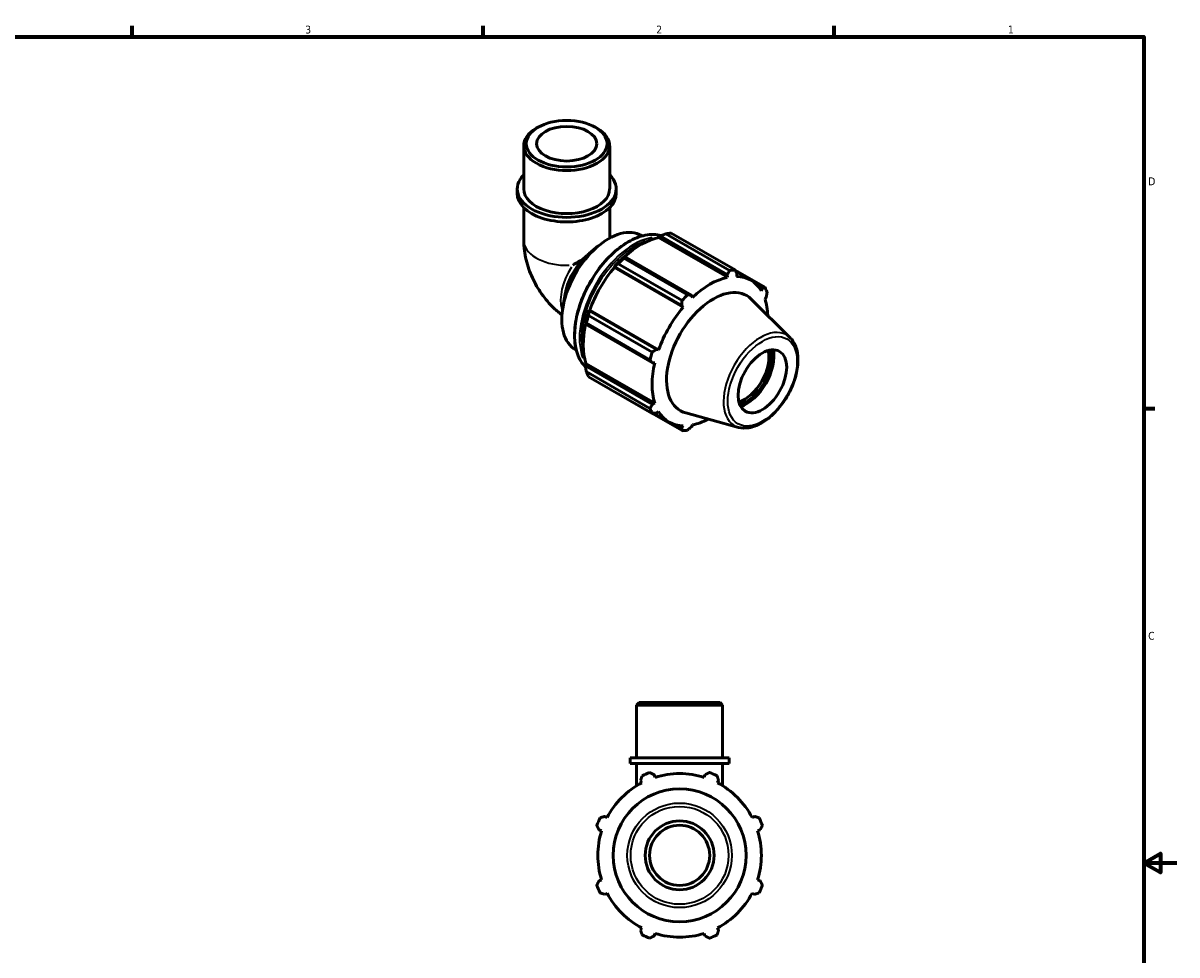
# Model space of a CAD drawing. Header units: inches. Extents: x 0.1 to 37.6, y -3.1 to 21.4.
# Tile 4 of 4: x 19.9 to 33.9, y 9.9 to 21.2. Entities that reach past the tile are written whole.
import ezdxf

# ---------------------------------------------------------------- set-up
doc = ezdxf.new("R2010")
doc.units = ezdxf.units.IN
doc.header["$MEASUREMENT"] = 0
for name, color, linetype, lineweight in [('Border (ANSI)', 7, 'Continuous', 70), ('Visible (ANSI)', 7, 'Continuous', 50), ('Visible Narrow (ANSI)', 7, 'Continuous', 35)]:
    doc.layers.add(name, color=color, linetype=linetype, lineweight=lineweight)
doc.styles.add('Note Text (ANSI)', font='tahoma.ttf')

# ---------------------------------------------------------------- blocks, each defined once
blk = doc.blocks.new('Borders Default Border')
at = {"layer": 'Border (ANSI)'}
for p, q in [((21.25, 21), (21.25, 21.134)), ((25.5, 21), (25.5, 21.134)), ((29.75, 21), (29.75, 21.134)), ((33.5, 16.5), (33.634, 16.5))]:
    blk.add_line(p, q, dxfattribs=at)
at = {"layer": 'Border (ANSI)', "flags": 128}
for points in [[(0.5, 1), (0.5, 21), (33.5, 21), (33.5, 1), (0.5, 1)], [(33.9, 11), (33.5, 11), (33.7, 11.115), (33.7, 10.885), (33.5, 11)]]:
    blk.add_lwpolyline(points, dxfattribs=at)
at = {"layer": 'Border (ANSI)', "color": 5, "true_color": 0x0000ff, "char_height": 0.0945, "attachment_point": 7, "style": 'Note Text (ANSI)'}
for s, insert in [('3', (23.346, 21.038)), ('2', (27.596, 21.04)), ('1', (31.854, 21.04)), ('D', (33.553, 19.203)), ('C', (33.552, 13.701))]:
    blk.add_mtext(s, dxfattribs=dict(at, insert=insert))

msp = doc.modelspace()

# ---------------------------------------------------------------- linework, layer by layer
at = {"layer": 'Visible (ANSI)'}
for p, q in [((26.165, 19.905), (26.143, 19.892)), ((26.86, 19.905), (26.882, 19.892)), ((25.992, 19.159), (25.992, 19.681)), ((27.033, 19.159), (27.033, 19.681)), ((25.914, 19.104), (25.914, 19.159)), ((27.111, 19.104), (27.111, 19.159)), ((25.992, 18.934), (25.992, 18.534)), ((27.033, 18.934), (27.033, 18.564)), ((27.416, 18.595), (27.426, 18.589)), ((27.625, 18.579), (27.645, 18.589)), ((27.645, 18.589), (28.456, 18.122)), ((28.484, 18.171), (27.713, 18.616)), ((27.778, 18.622), (28.55, 18.178)), ((26.785, 18.377), (26.893, 18.468)), ((27.623, 18.569), (27.625, 18.579)), ((27.623, 18.569), (28.457, 18.089)), ((27.21, 18.339), (27.2, 18.334)), ((27.203, 18.322), (27.974, 17.878)), ((28.021, 17.872), (27.21, 18.339)), ((27.086, 18.213), (27.094, 18.216)), ((27.089, 18.208), (27.086, 18.213)), ((27.089, 18.208), (27.923, 17.728)), ((27.094, 18.216), (27.905, 17.749)), ((27.908, 17.808), (27.137, 18.253)), ((28.91, 17.969), (28.551, 18.176)), ((28.456, 18.122), (28.457, 18.089)), ((28.56, 18.158), (28.74, 18.054)), ((28.57, 18.1), (28.573, 18.133)), ((26.493, 17.883), (26.466, 17.727)), ((28.821, 17.989), (28.88, 17.955)), ((28.88, 17.955), (28.867, 17.927)), ((27.905, 17.749), (27.923, 17.728)), ((28.036, 17.846), (28.021, 17.872)), ((29.218, 17.358), (28.746, 17.825)), ((28.914, 17.824), (28.928, 17.848)), ((26.776, 17.628), (27.548, 17.184)), ((26.786, 17.684), (26.785, 17.692)), ((26.785, 17.692), (26.791, 17.692)), ((27.598, 17.216), (26.786, 17.684)), ((26.791, 17.692), (27.625, 17.212)), ((26.737, 17.533), (26.738, 17.521)), ((26.738, 17.521), (27.549, 17.054)), ((27.52, 17.092), (26.749, 17.536)), ((26.619, 17.211), (26.629, 17.205)), ((27.625, 17.212), (27.598, 17.216)), ((26.737, 17.041), (26.745, 17.047)), ((26.745, 17.047), (27.578, 16.567)), ((27.549, 17.054), (27.578, 17.054)), ((26.738, 17.018), (26.737, 17.041)), ((27.549, 16.551), (26.738, 17.018)), ((26.749, 16.947), (27.52, 16.502)), ((27.548, 16.442), (26.776, 16.886)), ((27.137, 16.677), (27.908, 16.233)), ((27.578, 16.567), (27.549, 16.551)), ((27.568, 16.443), (27.752, 16.337)), ((27.598, 16.444), (27.625, 16.464)), ((28.593, 16.273), (27.953, 16.447)), ((27.905, 16.266), (27.845, 16.301)), ((27.923, 16.291), (27.905, 16.266)), ((28.021, 16.277), (28.036, 16.302)), ((27.389, 12.943), (27.358, 12.912)), ((28.399, 12.912), (27.358, 12.912)), ((27.358, 12.273), (27.358, 12.912)), ((27.389, 12.943), (28.368, 12.943)), ((28.368, 12.943), (28.399, 12.912)), ((28.399, 12.273), (28.399, 12.912)), ((28.477, 12.273), (27.28, 12.273)), ((27.28, 12.206), (27.28, 12.273)), ((28.477, 12.206), (27.28, 12.206)), ((27.358, 12.206), (27.358, 11.936)), ((28.399, 12.206), (28.399, 11.936)), ((28.477, 12.206), (28.477, 12.273)), ((27.581, 12.038), (27.571, 12.068)), ((28.186, 12.068), (28.176, 12.038)), ((27.407, 12), (27.421, 11.972)), ((28.336, 11.972), (28.351, 12)), ((27, 11.55), (26.972, 11.565)), ((28.786, 11.565), (28.757, 11.55)), ((26.904, 11.401), (26.934, 11.391)), ((28.823, 11.391), (28.854, 11.401)), ((26.934, 10.795), (26.904, 10.786)), ((28.854, 10.786), (28.823, 10.795)), ((26.972, 10.621), (27, 10.636)), ((28.757, 10.636), (28.786, 10.621)), ((27.421, 10.215), (27.407, 10.186)), ((28.351, 10.186), (28.336, 10.215)), ((27.571, 10.118), (27.581, 10.148)), ((28.176, 10.148), (28.186, 10.118))]:
    msp.add_line(p, q, dxfattribs=at)
for radius in [0.804, 0.417, 0.364]:
    msp.add_circle((27.879, 11.093), radius, dxfattribs=at)
for radius, start, end in [(1.065, 109.792, 115.208), (0.99, 72.5, 107.5), (1.065, 64.792, 70.208), (0.99, 117.5, 152.5), (0.99, 27.5, 62.5), (1.065, 154.792, 160.208), (1.065, 19.792, 25.208), (0.99, 162.5, 197.5), (0.99, 342.5, 17.5), (1.065, 199.792, 205.208), (0.99, 207.5, 242.5), (0.99, 297.5, 332.5), (1.065, 334.792, 340.208), (1.065, 244.792, 250.208), (0.99, 252.5, 287.5), (1.065, 289.792, 295.208)]:
    msp.add_arc((27.879, 11.093), radius, start, end, dxfattribs=at)
for centre, major_axis, ratio in [((26.512, 19.706), (-0.489, 0), 0.575862), ((26.512, 19.706), (0.364, 0), 0.575862), ((28.881, 16.83), (0.208, 0.362), 0.578093)]:
    msp.add_ellipse(centre, major_axis=major_axis, ratio=ratio, dxfattribs=at)
for centre, major_axis, ratio, start_param, end_param in [((26.512, 19.681), (-0.52, 0), 0.575862, 5.50164, 10.206324), ((26.512, 19.159), (-0.599, 0), 0.575862, 5.76671, 9.941253), ((26.512, 19.159), (-0.52, 0), 0.575862, 0, 3.141593), ((26.512, 19.104), (-0.599, 0), 0.575862, 0, 3.141593), ((27.018, 17.903), (0.399, 0.692), 0.578093, 0, 3.141593), ((27.458, 17.65), (0.531, 0.923), 0.578093, 0.343502, 0.438029), ((27.412, 17.676), (0.494, 0.858), 0.578093, 0.478032, 1.071949), ((26.853, 17.998), (-0.26, -0.451), 0.578093, 4.316204, 5.277881), ((26.512, 18.194), (-0.52, -0.301), 0.001672, 4.317171, 4.569525), ((27.412, 17.676), (-0.5, -0.868), 0.578093, 4.23049, 4.405023), ((27.458, 17.65), (0.531, 0.923), 0.578093, 1.1289, 1.223427), ((27.412, 17.676), (0.494, 0.858), 0.578093, 1.26343, 1.874295), ((28.229, 17.205), (0.531, 0.923), 0.578093, 0.343502, 0.438029), ((28.246, 17.195), (-0.494, -0.858), 0.578093, 3.619624, 4.23049), ((28.246, 17.195), (0.494, 0.858), 0.578093, 5.975819, 6.586684), ((28.289, 17.171), (0.401, 0.697), 0.578093, 6.13202, 9.575944), ((28.229, 17.205), (0.531, 0.923), 0.578093, 5.841289, 5.935816), ((28.229, 17.205), (-0.531, -0.923), 0.578093, 4.270492, 4.36502), ((28.246, 17.195), (0.494, 0.858), 0.578093, 5.53099, 5.801286), ((27.412, 17.676), (-0.5, -0.868), 0.578093, 5.015888, 5.190421), ((27.458, 17.65), (0.531, 0.923), 0.578093, 1.914298, 2.008825), ((28.246, 17.195), (-0.494, -0.858), 0.578093, 4.405023, 5.015888), ((27.412, 17.676), (0.494, 0.858), 0.578093, 2.065615, 2.659693), ((28.229, 17.205), (-0.531, -0.923), 0.578093, 5.055891, 5.150418), ((28.666, 16.954), (-0.208, -0.362), 0.578093, 0.540365, 2.601227), ((28.684, 16.943), (0.221, 0.383), 0.578093, 3.673442, 5.751336), ((28.684, 16.943), (0.238, 0.413), 0.578093, 3.729415, 5.695363), ((28.246, 17.195), (-0.494, -0.858), 0.578093, 5.190421, 5.801286), ((27.458, 17.65), (-0.531, -0.923), 0.578093, 5.841289, 5.935816), ((28.229, 17.205), (-0.531, -0.923), 0.578093, 5.841289, 5.935816), ((28.246, 17.195), (-0.494, -0.858), 0.578093, 5.975819, 6.586684), ((28.246, 17.195), (0.494, 0.858), 0.578093, 3.619624, 3.893788), ((28.229, 17.205), (-0.531, -0.923), 0.578093, 0.343502, 0.438029)]:
    msp.add_ellipse(centre, major_axis=major_axis, ratio=ratio, start_param=start_param, end_param=end_param, dxfattribs=at)
for points, knots in [([(27.656, 18.593), (27.626, 18.602), (27.594, 18.607), (27.498, 18.608), (27.43, 18.595), (27.292, 18.541), (27.22, 18.499), (27.081, 18.393), (27.014, 18.328), (26.89, 18.181), (26.834, 18.099), (26.738, 17.926), (26.698, 17.836), (26.638, 17.655), (26.619, 17.565), (26.603, 17.394), (26.606, 17.313), (26.635, 17.169), (26.661, 17.106), (26.71, 17.037), (26.725, 17.02), (26.74, 17.005)], [5.642249, 5.642249, 5.642249, 5.642249, 5.808733, 5.808733, 6.12514, 6.12514, 6.447636, 6.447636, 6.77059, 6.77059, 7.093033, 7.093033, 7.415282, 7.415282, 7.737785, 7.737785, 8.060796, 8.060796, 8.382915, 8.382915, 8.497396, 8.497396, 8.497396, 8.497396]), ([(25.992, 18.534), (25.992, 18.452), (26.003, 18.373), (26.039, 18.224), (26.064, 18.152), (26.128, 18.015), (26.165, 17.95), (26.252, 17.827), (26.301, 17.769), (26.388, 17.687), (26.42, 17.66), (26.455, 17.634)], [3.141593, 3.141593, 3.141593, 3.141593, 3.455752, 3.455752, 3.769911, 3.769911, 4.08407, 4.08407, 4.39823, 4.39823, 4.569913, 4.569913, 4.569913, 4.569913]), ([(26.712, 18.311), (26.722, 18.32), (26.732, 18.33), (26.755, 18.352), (26.77, 18.365), (26.785, 18.377)], [5.0082252, 5.0082252, 5.0082252, 5.0082252, 5.1098504, 5.1098504, 5.2507847, 5.2507847, 5.2507847, 5.2507847]), ([(28.593, 16.273), (28.632, 16.263), (28.675, 16.262), (28.766, 16.276), (28.814, 16.294), (28.912, 16.348), (28.961, 16.384), (29.053, 16.472), (29.097, 16.522), (29.174, 16.633), (29.207, 16.692), (29.262, 16.814), (29.282, 16.877), (29.309, 17), (29.314, 17.06), (29.309, 17.172), (29.298, 17.224), (29.263, 17.303), (29.243, 17.333), (29.218, 17.358)], [2.509294, 2.509294, 2.509294, 2.509294, 2.799875, 2.799875, 3.118485, 3.118485, 3.449377, 3.449377, 3.779579, 3.779579, 4.108264, 4.108264, 4.437029, 4.437029, 4.767401, 4.767401, 5.098022, 5.098022, 5.348555, 5.348555, 5.348555, 5.348555])]:
    msp.add_open_spline(points, degree=3, knots=knots, dxfattribs=at)
for points, weights in [([(27.645, 18.589), (27.678, 18.602), (27.713, 18.616)], [1.00664657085, 1.01273839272, 1.01803535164]), ([(27.203, 18.322), (27.206, 18.331), (27.21, 18.339)], [1.01803535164, 1.01273839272, 1.00664657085]), ([(27.094, 18.216), (27.115, 18.234), (27.137, 18.253)], [1.00664657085, 1.01273839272, 1.01803535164]), ([(28.456, 18.122), (28.47, 18.146), (28.484, 18.171)], [1.0060143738, 1.00341231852, 1]), ([(28.55, 18.178), (28.561, 18.155), (28.573, 18.133)], [1, 1.00341231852, 1.0060143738]), ([(28.88, 17.955), (28.895, 17.962), (28.91, 17.969)], [1.0060143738, 1.00341231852, 1]), ([(28.938, 17.908), (28.933, 17.877), (28.928, 17.848)], [1, 1.00341231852, 1.0060143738]), ([(27.905, 17.749), (27.907, 17.778), (27.908, 17.808)], [1.0060143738, 1.00341231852, 1]), ([(27.974, 17.878), (27.998, 17.875), (28.021, 17.872)], [1, 1.00341231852, 1.0060143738]), ([(26.776, 17.628), (26.781, 17.656), (26.786, 17.684)], [1.01803535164, 1.01273839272, 1.00664657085]), ([(26.738, 17.521), (26.743, 17.529), (26.749, 17.536)], [1.00664657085, 1.01273839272, 1.01803535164]), ([(27.548, 17.184), (27.573, 17.2), (27.598, 17.216)], [1, 1.00341231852, 1.0060143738]), ([(27.549, 17.054), (27.535, 17.073), (27.52, 17.092)], [1.0060143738, 1.00341231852, 1]), ([(26.749, 16.947), (26.743, 16.983), (26.738, 17.018)], [1.01803535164, 1.01273839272, 1.00664657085]), ([(27.137, 16.677), (27.136, 16.679), (27.135, 16.68)], [1.01803535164, 1.01776670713, 1.01749601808]), ([(27.52, 16.502), (27.535, 16.527), (27.549, 16.551)], [1, 1.00341231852, 1.0060143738]), ([(27.598, 16.444), (27.573, 16.443), (27.548, 16.442)], [1.0060143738, 1.00341231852, 1]), ([(27.908, 16.233), (27.907, 16.25), (27.905, 16.266)], [1, 1.00341231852, 1.0060143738]), ([(28.021, 16.277), (27.998, 16.259), (27.974, 16.239)], [1.0060143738, 1.00341231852, 1]), ([(27.407, 12), (27.416, 12.028), (27.425, 12.057)], [1.0060143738, 1.00341231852, 1]), ([(27.518, 12.095), (27.545, 12.081), (27.571, 12.068)], [1, 1.00341231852, 1.0060143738]), ([(28.186, 12.068), (28.212, 12.081), (28.239, 12.095)], [1.0060143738, 1.00341231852, 1]), ([(28.332, 12.057), (28.342, 12.028), (28.351, 12)], [1, 1.00341231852, 1.0060143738]), ([(26.915, 11.547), (26.944, 11.556), (26.972, 11.565)], [1, 1.00341231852, 1.0060143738]), ([(28.786, 11.565), (28.813, 11.556), (28.842, 11.547)], [1.0060143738, 1.00341231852, 1]), ([(26.904, 11.401), (26.89, 11.427), (26.877, 11.454)], [1.0060143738, 1.00341231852, 1]), ([(28.881, 11.454), (28.867, 11.427), (28.854, 11.401)], [1, 1.00341231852, 1.0060143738]), ([(26.877, 10.732), (26.89, 10.76), (26.904, 10.786)], [1, 1.00341231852, 1.0060143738]), ([(28.854, 10.786), (28.867, 10.76), (28.881, 10.732)], [1.0060143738, 1.00341231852, 1]), ([(26.972, 10.621), (26.944, 10.63), (26.915, 10.639)], [1.0060143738, 1.00341231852, 1]), ([(28.842, 10.639), (28.813, 10.63), (28.786, 10.621)], [1, 1.00341231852, 1.0060143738]), ([(27.425, 10.129), (27.416, 10.158), (27.407, 10.186)], [1, 1.00341231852, 1.0060143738]), ([(27.571, 10.118), (27.545, 10.105), (27.518, 10.091)], [1.0060143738, 1.00341231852, 1]), ([(28.239, 10.091), (28.212, 10.105), (28.186, 10.118)], [1, 1.00341231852, 1.0060143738]), ([(28.351, 10.186), (28.342, 10.158), (28.332, 10.129)], [1.0060143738, 1.00341231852, 1])]:
    msp.add_rational_spline(points, weights, degree=2, dxfattribs=at)
at = {"layer": 'Visible Narrow (ANSI)'}
for radius in [0.633, 0.592]:
    msp.add_circle((27.879, 11.093), radius, dxfattribs=at)
for centre, major_axis, ratio, start_param, end_param in [((27.266, 17.76), (-0.462, -0.803), 0.578093, 3.431966, 5.991364), ((26.512, 18.534), (-0.52, 0), 0.575862, 0.085635, 1.627059), ((27.322, 17.728), (0.462, 0.803), 0.578093, 0.430043, 2.707328), ((27.334, 17.721), (0.454, 0.788), 0.578093, 0.574504, 2.567088), ((26.807, 18.024), (-0.26, -0.451), 0.578093, 4.631889, 5.77185), ((28.858, 16.843), (0.316, 0.549), 0.578093, 0.021031, 3.120562)]:
    msp.add_ellipse(centre, major_axis=major_axis, ratio=ratio, start_param=start_param, end_param=end_param, dxfattribs=at)
msp.add_ellipse((28.881, 16.83), major_axis=(-0.296, -0.513), ratio=0.578093, dxfattribs=at)

# ---------------------------------------------------------------- block references
msp.add_blockref('Borders Default Border', (0, 0))

doc.saveas('drawing.dxf')
